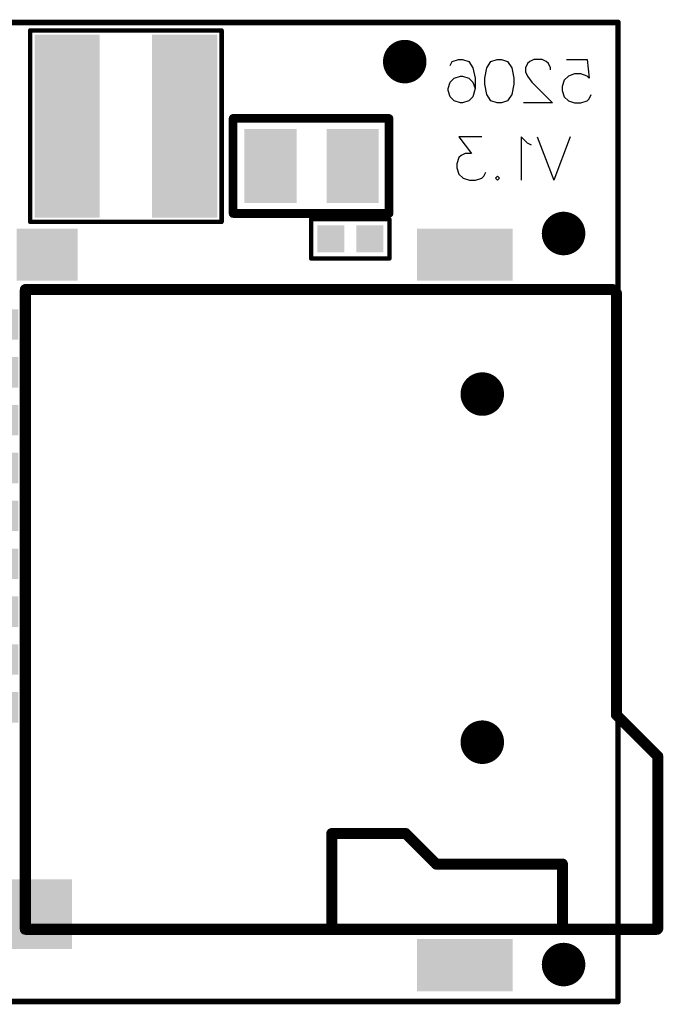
# Model space of a CAD drawing. Extents: x 81.2 to 123.3, y 54.5 to 77.2.
# Tile 5 of 5: x 108.5 to 123.3, y 54.5 to 77.2. Entities that reach past the tile are written whole.
import ezdxf

# ---------------------------------------------------------------- set-up
doc = ezdxf.new("R2010")
doc.units = 0
doc.layers.get('0').update_dxf_attribs({"linetype": 'CONTINUOUS'})
for name, color, linetype in [('BOTTOMLAYER', 5, 'CONTINUOUS'), ('BOTTOMOVERLAY', 54, 'CONTINUOUS'), ('KEEPOUTLAYER', 6, 'CONTINUOUS'), ('PADHOLELAYER', 156, 'CONTINUOUS')]:
    doc.layers.add(name, color=color, linetype=linetype)

# ---------------------------------------------------------------- blocks, each defined once
blk = doc.blocks.new('3D16_2_B_61')
at = {"layer": 'BOTTOMLAYER'}
for points in [[(-2.1, -2.1), (-0.6, -2.1), (-2.1, 2.1), (-0.6, 2.1)], [(0.6, -2.1), (2.1, -2.1), (0.6, 2.1), (2.1, 2.1)]]:
    blk.add_solid(points, dxfattribs=at)
at = {"layer": 'BOTTOMOVERLAY', "const_width": 0.1}
for points in [[(2.2, 2.2), (-2.2, 2.2)], [(-2.2, 2.2), (-2.2, -2.2)], [(2.2, 2.2), (2.2, -2.2)], [(2.2, -2.2), (-2.2, -2.2)]]:
    blk.add_lwpolyline(points, dxfattribs=at)
at = {"layer": 'BOTTOMOVERLAY', "const_width": 0.05}
for points in [[(-2.225, 2.2, 1), (-2.175, 2.2, 1)], [(-2.225, 2.2, 1), (-2.175, 2.2, 1)], [(2.175, 2.2, 1), (2.225, 2.2, 1)], [(2.175, 2.2, 1), (2.225, 2.2, 1)], [(-2.225, -2.2, 1), (-2.175, -2.2, 1)], [(-2.225, -2.2, 1), (-2.175, -2.2, 1)], [(2.175, -2.2, 1), (2.225, -2.2, 1)], [(2.175, -2.2, 1), (2.225, -2.2, 1)]]:
    blk.add_lwpolyline(points, format="xyb", close=True, dxfattribs=at)
blk = doc.blocks.new('0805_B_81')
at = {"layer": 'BOTTOMLAYER'}
for points in [[(-1.543, -0.85), (-0.343, -0.85), (-1.543, 0.85), (-0.343, 0.85)], [(0.343, -0.85), (1.543, -0.85), (0.343, 0.85), (1.543, 0.85)]]:
    blk.add_solid(points, dxfattribs=at)
at = {"layer": 'BOTTOMOVERLAY', "const_width": 0.2}
for points in [[(-1.778, 1.092), (-1.778, -1.092)], [(1.803, 1.092), (-1.778, 1.092)], [(1.803, 1.092), (1.803, -1.092)], [(1.803, -1.092), (-1.778, -1.092)]]:
    blk.add_lwpolyline(points, dxfattribs=at)
at = {"layer": 'BOTTOMOVERLAY', "const_width": 0.1}
for points in [[(-1.828, 1.092, 1), (-1.728, 1.092, 1)], [(-1.828, 1.092, 1), (-1.728, 1.092, 1)], [(1.753, 1.092, 1), (1.853, 1.092, 1)], [(1.753, 1.092, 1), (1.853, 1.092, 1)], [(-1.828, -1.092, 1), (-1.728, -1.092, 1)], [(-1.828, -1.092, 1), (-1.728, -1.092, 1)], [(1.753, -1.092, 1), (1.853, -1.092, 1)], [(1.753, -1.092, 1), (1.853, -1.092, 1)]]:
    blk.add_lwpolyline(points, format="xyb", close=True, dxfattribs=at)
blk = doc.blocks.new('0402_B_82')
at = {"layer": 'BOTTOMLAYER'}
for points in [[(-0.76, -0.31), (-0.14, -0.31), (-0.76, 0.31), (-0.14, 0.31)], [(0.14, -0.31), (0.76, -0.31), (0.14, 0.31), (0.76, 0.31)]]:
    blk.add_solid(points, dxfattribs=at)
at = {"layer": 'BOTTOMOVERLAY', "const_width": 0.1}
for points in [[(-0.9, 0.45), (-0.9, -0.45)], [(0.9, 0.45), (-0.9, 0.45)], [(0.9, 0.45), (0.9, -0.45)], [(0.9, -0.45), (-0.9, -0.45)]]:
    blk.add_lwpolyline(points, dxfattribs=at)
at = {"layer": 'BOTTOMOVERLAY', "const_width": 0.05}
for points in [[(-0.925, 0.45, 1), (-0.875, 0.45, 1)], [(-0.925, 0.45, 1), (-0.875, 0.45, 1)], [(0.875, 0.45, 1), (0.925, 0.45, 1)], [(0.875, 0.45, 1), (0.925, 0.45, 1)], [(-0.925, -0.45, 1), (-0.875, -0.45, 1)], [(-0.925, -0.45, 1), (-0.875, -0.45, 1)], [(0.875, -0.45, 1), (0.925, -0.45, 1)], [(0.875, -0.45, 1), (0.925, -0.45, 1)]]:
    blk.add_lwpolyline(points, format="xyb", close=True, dxfattribs=at)
blk = doc.blocks.new('_____SD_3D_B_138')
at = {"layer": 'BOTTOMLAYER', "const_width": 0.5}
for points in [[(-7.45, 11.465, 1), (-6.95, 11.465, 1)], [(0.55, 11.465, 1), (1.05, 11.465, 1)]]:
    blk.add_lwpolyline(points, format="xyb", close=True, dxfattribs=at)
at = {"layer": 'BOTTOMLAYER'}
for points in [[(-11.003, 9.965), (-9.803, 9.965), (-11.003, 12.165), (-9.803, 12.165)], [(5.324, 9.965), (6.524, 9.965), (5.324, 12.165), (6.524, 12.165)], [(-11.003, 0.765), (-9.803, 0.765), (-11.003, 2.165), (-9.803, 2.165)], [(3.951, 0.638), (5.551, 0.638), (3.951, 2.038), (5.551, 2.038)], [(-9.15, -0.8), (-8.45, -0.8), (-9.15, 0.8), (-8.45, 0.8)], [(-8.05, -0.8), (-7.35, -0.8), (-8.05, 0.8), (-7.35, 0.8)], [(-6.95, -0.8), (-6.25, -0.8), (-6.95, 0.8), (-6.25, 0.8)], [(-5.85, -0.8), (-5.15, -0.8), (-5.85, 0.8), (-5.15, 0.8)], [(-4.75, -0.8), (-4.05, -0.8), (-4.75, 0.8), (-4.05, 0.8)], [(-3.65, -0.8), (-2.95, -0.8), (-3.65, 0.8), (-2.95, 0.8)], [(-2.55, -0.8), (-1.85, -0.8), (-2.55, 0.8), (-1.85, 0.8)], [(-1.45, -0.8), (-0.75, -0.8), (-1.45, 0.8), (-0.75, 0.8)], [(-0.35, -0.8), (0.35, -0.8), (-0.35, 0.8), (0.35, 0.8)]]:
    blk.add_solid(points, dxfattribs=at)
at = {"layer": 'BOTTOMOVERLAY', "const_width": 0.254}
for points in [[(0.173, 14.547), (1.123, 15.497)], [(5.084, 15.497), (1.123, 15.497)], [(5.1, 15.481), (5.084, 15.497)], [(5.1, 11.465), (5.1, 15.481)], [(-9.6, 14.465), (-9.518, 14.547)], [(-9.6, 11.465), (-9.6, 14.465)], [(0.173, 14.547), (-9.518, 14.547)], [(5.1, 13.306), (3.6, 13.306)], [(3.6, 12.006), (3.6, 13.306)], [(3.6, 10.406), (3.6, 12.006)], [(-9.6, 0.965), (-9.6, 11.465)], [(5.1, 0.965), (5.1, 11.465)], [(2.9, 9.706), (3.6, 10.406)], [(2.9, 8.006), (2.9, 9.706)], [(5.1, 8.006), (2.9, 8.006)], [(5.1, 0.965), (-9.6, 0.965)]]:
    blk.add_lwpolyline(points, dxfattribs=at)
at = {"layer": 'BOTTOMOVERLAY', "const_width": 0.127}
for points in [[(1.06, 15.497, 1), (1.187, 15.497, 1)], [(1.06, 15.497, 1), (1.187, 15.497, 1)], [(5.02, 15.497, 1), (5.147, 15.497, 1)], [(5.02, 15.497, 1), (5.147, 15.497, 1)], [(5.036, 15.481, 1), (5.163, 15.481, 1)], [(5.036, 15.481, 1), (5.163, 15.481, 1)], [(-9.664, 14.465, 1), (-9.537, 14.465, 1)], [(-9.664, 14.465, 1), (-9.537, 14.465, 1)], [(-9.581, 14.547, 1), (-9.454, 14.547, 1)], [(-9.581, 14.547, 1), (-9.454, 14.547, 1)], [(0.109, 14.547, 1), (0.236, 14.547, 1)], [(0.109, 14.547, 1), (0.236, 14.547, 1)], [(3.537, 13.306, 1), (3.664, 13.306, 1)], [(3.537, 13.306, 1), (3.664, 13.306, 1)], [(5.036, 13.306, 1), (5.163, 13.306, 1)], [(3.537, 12.006, 1), (3.664, 12.006, 1)], [(3.537, 12.006, 1), (3.664, 12.006, 1)], [(-9.664, 11.465, 1), (-9.537, 11.465, 1)], [(-9.664, 11.465, 1), (-9.537, 11.465, 1)], [(5.036, 11.465, 1), (5.163, 11.465, 1)], [(5.036, 11.465, 1), (5.163, 11.465, 1)], [(3.537, 10.406, 1), (3.664, 10.406, 1)], [(3.537, 10.406, 1), (3.664, 10.406, 1)], [(2.837, 9.706, 1), (2.964, 9.706, 1)], [(2.837, 9.706, 1), (2.964, 9.706, 1)], [(2.837, 8.006, 1), (2.964, 8.006, 1)], [(2.837, 8.006, 1), (2.964, 8.006, 1)], [(5.036, 8.006, 1), (5.163, 8.006, 1)], [(-9.664, 0.965, 1), (-9.537, 0.965, 1)], [(-9.664, 0.965, 1), (-9.537, 0.965, 1)], [(5.036, 0.965, 1), (5.163, 0.965, 1)], [(5.036, 0.965, 1), (5.163, 0.965, 1)]]:
    blk.add_lwpolyline(points, format="xyb", close=True, dxfattribs=at)
at = {"layer": 'PADHOLELAYER', "const_width": 0.5}
for points in [[(-7.45, 11.465, 1), (-6.95, 11.465, 1)], [(0.55, 11.465, 1), (1.05, 11.465, 1)]]:
    blk.add_lwpolyline(points, format="xyb", close=True, dxfattribs=at)

msp = doc.modelspace()

# ---------------------------------------------------------------- linework, layer by layer
at = {"layer": 'BOTTOMLAYER', "const_width": 0.5}
for points in [[(117.12, 76.21, 1), (117.62, 76.21, 1)], [(120.77, 72.26, 1), (121.27, 72.26, 1)], [(120.77, 55.46, 1), (121.27, 55.46, 1)]]:
    msp.add_lwpolyline(points, format="xyb", close=True, dxfattribs=at)
at = {"layer": 'BOTTOMOVERLAY'}
for p, q in [((118.461, 76.212), (118.604, 76.26)), ((118.604, 76.26), (118.699, 76.26)), ((118.699, 76.26), (118.842, 76.212)), ((119.352, 76.212), (119.495, 76.26)), ((119.495, 76.26), (119.59, 76.26)), ((119.59, 76.26), (119.733, 76.212)), ((120.337, 76.26), (120.242, 76.212)), ((120.528, 76.26), (120.337, 76.26)), ((120.623, 76.212), (120.528, 76.26)), ((121.085, 76.26), (121.561, 76.26)), ((121.561, 76.26), (121.608, 75.832)), ((118.414, 76.117), (118.461, 76.212)), ((118.842, 76.212), (118.938, 76.07)), ((118.938, 76.07), (118.985, 75.832)), ((119.209, 75.832), (119.257, 76.07)), ((119.257, 76.07), (119.352, 76.212)), ((119.733, 76.212), (119.828, 76.07)), ((119.828, 76.07), (119.875, 75.832)), ((120.194, 76.165), (120.147, 76.07)), ((120.147, 76.07), (120.147, 75.974)), ((120.242, 76.212), (120.194, 76.165)), ((120.67, 76.165), (120.623, 76.212)), ((120.718, 76.07), (120.67, 76.165)), ((120.718, 76.022), (120.718, 76.07)), ((118.414, 75.736), (118.509, 75.832)), ((118.509, 75.832), (118.652, 75.879)), ((118.652, 75.879), (118.699, 75.879)), ((118.699, 75.879), (118.842, 75.832)), ((118.842, 75.832), (118.938, 75.736)), ((118.985, 75.832), (118.985, 75.593)), ((119.209, 75.689), (119.209, 75.832)), ((119.875, 75.832), (119.875, 75.689)), ((120.147, 75.974), (120.194, 75.879)), ((120.194, 75.879), (120.29, 75.736)), ((121.132, 75.879), (121.037, 75.784)), ((121.275, 75.927), (121.132, 75.879)), ((121.418, 75.927), (121.275, 75.927)), ((121.561, 75.879), (121.418, 75.927)), ((121.608, 75.832), (121.561, 75.879)), ((118.366, 75.593), (118.414, 75.736)), ((118.366, 75.546), (118.366, 75.593)), ((118.938, 75.736), (118.985, 75.593)), ((118.985, 75.593), (118.938, 75.403)), ((119.257, 75.451), (119.209, 75.689)), ((119.875, 75.689), (119.828, 75.451)), ((120.29, 75.736), (120.766, 75.26)), ((121.037, 75.784), (120.989, 75.641)), ((120.989, 75.641), (120.989, 75.546)), ((118.414, 75.403), (118.366, 75.546)), ((118.509, 75.308), (118.414, 75.403)), ((118.938, 75.403), (118.842, 75.308)), ((119.352, 75.308), (119.257, 75.451)), ((119.828, 75.451), (119.733, 75.308)), ((120.989, 75.546), (121.037, 75.403)), ((121.037, 75.403), (121.132, 75.308)), ((121.561, 75.308), (121.608, 75.355)), ((121.608, 75.355), (121.656, 75.451)), ((118.652, 75.26), (118.509, 75.308)), ((118.699, 75.26), (118.652, 75.26)), ((118.842, 75.308), (118.699, 75.26)), ((119.495, 75.26), (119.352, 75.308)), ((119.59, 75.26), (119.495, 75.26)), ((119.733, 75.308), (119.59, 75.26)), ((120.766, 75.26), (120.099, 75.26)), ((121.132, 75.308), (121.275, 75.26)), ((121.275, 75.26), (121.418, 75.26)), ((121.418, 75.26), (121.561, 75.308)), ((119.141, 74.482), (118.617, 74.482)), ((118.617, 74.482), (118.902, 74.101)), ((120.188, 74.339), (120.045, 74.482)), ((120.045, 74.482), (120.045, 73.482)), ((120.412, 74.482), (120.793, 73.482)), ((121.173, 74.482), (120.793, 73.482)), ((120.283, 74.292), (120.188, 74.339)), ((118.617, 74.006), (118.569, 73.863)), ((118.664, 74.054), (118.617, 74.006)), ((118.76, 74.101), (118.664, 74.054)), ((118.902, 74.101), (118.76, 74.101)), ((118.569, 73.863), (118.569, 73.768)), ((118.569, 73.768), (118.617, 73.625)), ((118.617, 73.625), (118.712, 73.53)), ((119.141, 73.53), (119.188, 73.577)), ((119.188, 73.577), (119.236, 73.673)), ((119.455, 73.53), (119.502, 73.577)), ((119.502, 73.577), (119.55, 73.53)), ((118.712, 73.53), (118.855, 73.482)), ((118.855, 73.482), (118.998, 73.482)), ((118.998, 73.482), (119.141, 73.53)), ((119.502, 73.482), (119.455, 73.53)), ((119.55, 73.53), (119.502, 73.482))]:
    msp.add_line(p, q, dxfattribs=at)
at = {"layer": 'KEEPOUTLAYER', "const_width": 0.127}
for points in [[(81.27, 77.11), (122.27, 77.11)], [(122.27, 54.61), (122.27, 77.11)], [(81.27, 54.61), (122.27, 54.61)]]:
    msp.add_lwpolyline(points, dxfattribs=at)
at = {"layer": 'KEEPOUTLAYER', "const_width": 0.0635}
for points in [[(122.238, 77.11, 1), (122.302, 77.11, 1)], [(122.238, 77.11, 1), (122.302, 77.11, 1)], [(122.238, 54.61, 1), (122.302, 54.61, 1)], [(122.238, 54.61, 1), (122.302, 54.61, 1)]]:
    msp.add_lwpolyline(points, format="xyb", close=True, dxfattribs=at)
at = {"layer": 'PADHOLELAYER', "const_width": 0.5}
for points in [[(117.12, 76.21, 1), (117.62, 76.21, 1)], [(120.77, 72.26, 1), (121.27, 72.26, 1)], [(120.77, 55.46, 1), (121.27, 55.46, 1)]]:
    msp.add_lwpolyline(points, format="xyb", close=True, dxfattribs=at)

# ---------------------------------------------------------------- block references
for name, p, rotation in [('3D16_2_B_61', (110.963, 74.727), 180), ('0805_B_81', (115.23, 73.812), 180), ('0402_B_82', (116.119, 72.136), 180), ('_____SD_3D_B_138', (107.687, 61.37), 270)]:
    msp.add_blockref(name, p, dxfattribs=dict(rotation=rotation))

doc.saveas('drawing.dxf')
